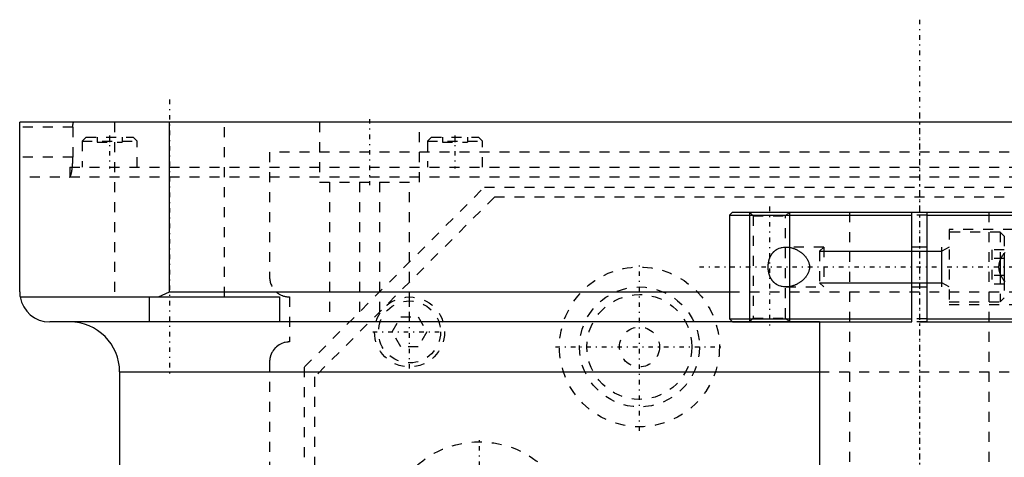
# Model space of a CAD drawing. Extents: x -90 to 90, y -97 to 327.
# Tile 7 of 8: x -90 to 9, y 283 to 327. Entities that reach past the tile are written whole.
import ezdxf

# ---------------------------------------------------------------- set-up
doc = ezdxf.new("R2010")
doc.units = 0
doc.linetypes.add('CENTER', pattern=[1.5, 0.45, -0.5, 0.05, -0.5])
doc.linetypes.add('DASHED', pattern=[2, 1, -1])
for name, color, linetype in [('AM_0', 7, 'CONTINUOUS'), ('AM_10', 7, 'CONTINUOUS'), ('AM_3', 7, 'DASHED'), ('AM_7', 7, 'CENTER')]:
    doc.layers.add(name, color=color, linetype=linetype)

msp = doc.modelspace()

# ---------------------------------------------------------------- linework, layer by layer
at = {"layer": 'AM_0', "color": 7, "linetype": 'CONTINUOUS'}
for p, q in [((-90, 299.5), (-90, 316.5)), ((90, 316.5), (-90, 316.5)), ((-75, 299.5), (-75, 316.5)), ((-18.7, 307.5), (-19, 307.2)), ((-18.7, 307.5), (18.7, 307.5)), ((-0.75, 296.5), (-0.75, 307.5)), ((0.75, 307.5), (0.75, 296.5)), ((-19, 307.2), (-19, 296.8)), ((-19, 307.2), (-0.75, 307.2)), ((0.75, 307.2), (19, 307.2)), ((0.75, 304), (-0.75, 304)), ((8.1, 302.685), (8.1, 301.315)), ((8.5, 303.365), (8.5, 300.635)), ((-76.121, 299), (-75, 299.5)), ((-75, 299.5), (-19, 299.5)), ((-0.75, 300), (0.75, 300)), ((-89.958, 299), (-64, 299)), ((-77, 296.5), (-77, 299)), ((-64, 299), (-64, 296.5)), ((-10, 296.5), (-87, 296.5)), ((-19, 296.8), (-18.7, 296.5)), ((-19, 296.8), (-0.75, 296.8)), ((-18.7, 296.5), (-0.75, 296.5)), ((-10, 296.5), (-10, 212.5)), ((0.75, 296.8), (19, 296.8)), ((0.75, 296.5), (18.7, 296.5)), ((-80, 291.5), (-80, 30)), ((-80, 291.5), (-10.011, 291.5))]:
    msp.add_line(p, q, dxfattribs=at)
for points in [[(-15.124, 302, 0), (-15.124, 302.016, 0), (-15.124, 302.049, 0), (-15.123, 302.083, 0), (-15.123, 302.099, 0), (-15.122, 302.116, 0), (-15.12, 302.149, 0), (-15.118, 302.182, 0), (-15.116, 302.216, 0), (-15.113, 302.249, 0), (-15.109, 302.282, 0), (-15.107, 302.299, 0), (-15.105, 302.316, 0), (-15.101, 302.349, 0), (-15.096, 302.382, 0), (-15.091, 302.415, 0), (-15.086, 302.448, 0), (-15.08, 302.481, 0), (-15.077, 302.497, 0), (-15.073, 302.514, 0), (-15.066, 302.546, 0), (-15.059, 302.578, 0), (-15.055, 302.595, 0), (-15.051, 302.611, 0), (-15.043, 302.642, 0), (-15.035, 302.674, 0), (-15.03, 302.69, 0), (-15.026, 302.706, 0), (-15.017, 302.737, 0), (-15.007, 302.767, 0), (-14.997, 302.798, 0), (-14.986, 302.828, 0), (-14.975, 302.858, 0), (-14.97, 302.873, 0), (-14.964, 302.888, 0), (-14.953, 302.917, 0), (-14.941, 302.946, 0), (-14.929, 302.974, 0), (-14.916, 303.002, 0), (-14.903, 303.03, 0), (-14.897, 303.043, 0), (-14.89, 303.057, 0), (-14.877, 303.084, 0), (-14.863, 303.11, 0), (-14.849, 303.136, 0), (-14.835, 303.161, 0), (-14.82, 303.186, 0), (-14.813, 303.198, 0), (-14.805, 303.211, 0), (-14.791, 303.235, 0), (-14.775, 303.258, 0), (-14.76, 303.281, 0), (-14.745, 303.303, 0), (-14.729, 303.325, 0), (-14.721, 303.336, 0), (-14.713, 303.347, 0), (-14.697, 303.368, 0), (-14.681, 303.389, 0), (-14.665, 303.409, 0), (-14.648, 303.43, 0), (-14.631, 303.45, 0), (-14.622, 303.459, 0), (-14.613, 303.469, 0), (-14.596, 303.488, 0), (-14.578, 303.507, 0), (-14.569, 303.517, 0), (-14.56, 303.526, 0), (-14.542, 303.544, 0), (-14.523, 303.562, 0), (-14.514, 303.571, 0), (-14.504, 303.579, 0), (-14.485, 303.597, 0), (-14.466, 303.613, 0), (-14.446, 303.63, 0), (-14.427, 303.646, 0), (-14.407, 303.662, 0), (-14.397, 303.67, 0), (-14.387, 303.677, 0), (-14.366, 303.692, 0), (-14.346, 303.707, 0), (-14.325, 303.721, 0), (-14.304, 303.735, 0), (-14.283, 303.749, 0), (-14.273, 303.755, 0), (-14.262, 303.762, 0), (-14.241, 303.775, 0), (-14.219, 303.787, 0), (-14.142, 303.828, 0), (-14.007, 303.887, 0), (-13.867, 303.933, 0), (-13.796, 303.952, 0), (-13.725, 303.967, 0), (-13.582, 303.989, 0), (-13.44, 303.999, 0), (-13.37, 304, 0)], [(-13.37, 304, 0), (-13.344, 304, 0), (-13.292, 303.999, 0), (-13.24, 303.996, 0), (-13.214, 303.994, 0), (-13.187, 303.992, 0), (-13.134, 303.987, 0), (-13.08, 303.98, 0), (-13.025, 303.972, 0), (-12.971, 303.963, 0), (-12.916, 303.952, 0), (-12.888, 303.946, 0), (-12.86, 303.94, 0), (-12.805, 303.927, 0), (-12.749, 303.912, 0), (-12.693, 303.896, 0), (-12.637, 303.878, 0), (-12.581, 303.859, 0), (-12.553, 303.849, 0), (-12.525, 303.839, 0), (-12.47, 303.817, 0), (-12.414, 303.794, 0), (-12.386, 303.782, 0), (-12.358, 303.77, 0), (-12.303, 303.744, 0), (-12.248, 303.717, 0), (-12.221, 303.703, 0), (-12.194, 303.689, 0), (-12.14, 303.66, 0), (-12.086, 303.629, 0), (-12.033, 303.597, 0), (-11.98, 303.564, 0), (-11.929, 303.529, 0), (-11.903, 303.512, 0), (-11.877, 303.494, 0), (-11.827, 303.457, 0), (-11.777, 303.419, 0), (-11.729, 303.38, 0), (-11.681, 303.34, 0), (-11.634, 303.298, 0), (-11.611, 303.277, 0), (-11.588, 303.255, 0), (-11.542, 303.21, 0), (-11.497, 303.163, 0), (-11.452, 303.114, 0), (-11.408, 303.063, 0), (-11.365, 303.01, 0), (-11.344, 302.983, 0), (-11.324, 302.955, 0), (-11.284, 302.899, 0), (-11.245, 302.84, 0), (-11.209, 302.78, 0), (-11.175, 302.719, 0), (-11.143, 302.655, 0), (-11.128, 302.623, 0), (-11.113, 302.591, 0), (-11.087, 302.525, 0), (-11.063, 302.457, 0), (-11.042, 302.389, 0), (-11.025, 302.32, 0), (-11.011, 302.25, 0), (-11.005, 302.214, 0), (-11, 302.179, 0), (-10.993, 302.108, 0), (-10.989, 302.036, 0), (-10.989, 302, 0), (-10.989, 301.964, 0), (-10.993, 301.892, 0), (-11, 301.821, 0), (-11.005, 301.786, 0), (-11.011, 301.75, 0), (-11.025, 301.68, 0), (-11.042, 301.611, 0), (-11.063, 301.543, 0), (-11.087, 301.475, 0), (-11.113, 301.409, 0), (-11.128, 301.377, 0), (-11.143, 301.345, 0), (-11.175, 301.281, 0), (-11.209, 301.22, 0), (-11.245, 301.16, 0), (-11.284, 301.101, 0), (-11.324, 301.045, 0), (-11.344, 301.017, 0), (-11.365, 300.99, 0), (-11.408, 300.937, 0), (-11.452, 300.886, 0), (-11.497, 300.837, 0), (-11.542, 300.79, 0), (-11.588, 300.745, 0), (-11.611, 300.723, 0), (-11.634, 300.702, 0), (-11.681, 300.66, 0), (-11.729, 300.62, 0), (-11.777, 300.581, 0), (-11.827, 300.543, 0), (-11.877, 300.506, 0), (-11.903, 300.488, 0), (-11.929, 300.471, 0), (-11.98, 300.436, 0), (-12.033, 300.403, 0), (-12.086, 300.371, 0), (-12.14, 300.34, 0), (-12.194, 300.311, 0), (-12.221, 300.297, 0), (-12.248, 300.283, 0), (-12.303, 300.256, 0), (-12.358, 300.23, 0), (-12.386, 300.218, 0), (-12.414, 300.206, 0), (-12.47, 300.183, 0), (-12.525, 300.161, 0), (-12.553, 300.151, 0), (-12.581, 300.141, 0), (-12.637, 300.122, 0), (-12.693, 300.104, 0), (-12.749, 300.088, 0), (-12.805, 300.073, 0), (-12.86, 300.06, 0), (-12.888, 300.054, 0), (-12.916, 300.048, 0), (-12.971, 300.037, 0), (-13.025, 300.028, 0), (-13.08, 300.02, 0), (-13.134, 300.013, 0), (-13.187, 300.008, 0), (-13.214, 300.006, 0), (-13.24, 300.004, 0), (-13.292, 300.001, 0), (-13.344, 300, 0), (-13.37, 300, 0)], [(8.579, 300.537, 0), (8.49, 300.648, 0), (8.405, 300.762, 0), (8.365, 300.82, 0), (8.326, 300.879, 0), (8.253, 300.999, 0), (8.187, 301.122, 0), (8.127, 301.249, 0), (8.097, 301.324, 0), (8.088, 301.345, 0), (8.08, 301.367, 0), (8.076, 301.378, 0), (8.072, 301.389, 0), (8.065, 301.411, 0), (8.058, 301.433, 0), (8.051, 301.455, 0), (8.044, 301.477, 0), (8.037, 301.499, 0), (8.034, 301.51, 0), (8.031, 301.521, 0), (8.025, 301.544, 0), (8.019, 301.566, 0), (8.016, 301.578, 0), (8.014, 301.589, 0), (8.008, 301.612, 0), (8.003, 301.634, 0), (8.001, 301.646, 0), (7.999, 301.657, 0), (7.994, 301.68, 0), (7.99, 301.703, 0), (7.986, 301.727, 0), (7.983, 301.75, 0), (7.98, 301.773, 0), (7.978, 301.785, 0), (7.977, 301.797, 0), (7.974, 301.82, 0), (7.972, 301.844, 0), (7.97, 301.868, 0), (7.968, 301.891, 0), (7.967, 301.915, 0), (7.966, 301.927, 0), (7.966, 301.939, 0), (7.965, 301.964, 0), (7.965, 301.988, 0), (7.965, 302, 0), (7.965, 302.012, 0), (7.965, 302.036, 0), (7.966, 302.061, 0), (7.966, 302.073, 0), (7.967, 302.085, 0), (7.968, 302.109, 0), (7.97, 302.132, 0), (7.972, 302.156, 0), (7.974, 302.18, 0), (7.977, 302.203, 0), (7.978, 302.215, 0), (7.98, 302.227, 0), (7.983, 302.25, 0), (7.986, 302.273, 0), (7.99, 302.297, 0), (7.994, 302.32, 0), (7.999, 302.343, 0), (8.001, 302.354, 0), (8.003, 302.366, 0), (8.008, 302.388, 0), (8.014, 302.411, 0), (8.016, 302.422, 0), (8.019, 302.434, 0), (8.025, 302.456, 0), (8.031, 302.479, 0), (8.034, 302.49, 0), (8.037, 302.501, 0), (8.044, 302.523, 0), (8.051, 302.545, 0), (8.058, 302.567, 0), (8.065, 302.589, 0), (8.072, 302.611, 0), (8.076, 302.622, 0), (8.08, 302.633, 0), (8.088, 302.655, 0), (8.097, 302.676, 0), (8.127, 302.751, 0), (8.187, 302.878, 0), (8.253, 303.001, 0), (8.326, 303.121, 0), (8.365, 303.18, 0), (8.405, 303.238, 0), (8.49, 303.352, 0), (8.579, 303.463, 0)], [(-13.37, 300, 0), (-13.44, 300.001, 0), (-13.582, 300.011, 0), (-13.725, 300.033, 0), (-13.796, 300.048, 0), (-13.867, 300.067, 0), (-14.007, 300.113, 0), (-14.142, 300.172, 0), (-14.219, 300.213, 0), (-14.241, 300.225, 0), (-14.262, 300.238, 0), (-14.273, 300.245, 0), (-14.283, 300.251, 0), (-14.304, 300.265, 0), (-14.325, 300.279, 0), (-14.346, 300.293, 0), (-14.366, 300.308, 0), (-14.387, 300.323, 0), (-14.397, 300.33, 0), (-14.407, 300.338, 0), (-14.427, 300.354, 0), (-14.446, 300.37, 0), (-14.466, 300.387, 0), (-14.485, 300.403, 0), (-14.504, 300.421, 0), (-14.514, 300.429, 0), (-14.523, 300.438, 0), (-14.542, 300.456, 0), (-14.56, 300.474, 0), (-14.569, 300.483, 0), (-14.578, 300.493, 0), (-14.596, 300.512, 0), (-14.613, 300.531, 0), (-14.622, 300.541, 0), (-14.631, 300.55, 0), (-14.648, 300.57, 0), (-14.665, 300.591, 0), (-14.681, 300.611, 0), (-14.697, 300.632, 0), (-14.713, 300.653, 0), (-14.721, 300.664, 0), (-14.729, 300.675, 0), (-14.745, 300.697, 0), (-14.76, 300.719, 0), (-14.775, 300.742, 0), (-14.791, 300.765, 0), (-14.805, 300.789, 0), (-14.813, 300.802, 0), (-14.82, 300.814, 0), (-14.835, 300.839, 0), (-14.849, 300.864, 0), (-14.863, 300.89, 0), (-14.877, 300.916, 0), (-14.89, 300.943, 0), (-14.897, 300.957, 0), (-14.903, 300.97, 0), (-14.916, 300.998, 0), (-14.929, 301.026, 0), (-14.941, 301.054, 0), (-14.953, 301.083, 0), (-14.964, 301.112, 0), (-14.97, 301.127, 0), (-14.975, 301.142, 0), (-14.986, 301.172, 0), (-14.997, 301.202, 0), (-15.007, 301.233, 0), (-15.017, 301.263, 0), (-15.026, 301.294, 0), (-15.03, 301.31, 0), (-15.035, 301.326, 0), (-15.043, 301.358, 0), (-15.051, 301.389, 0), (-15.055, 301.405, 0), (-15.059, 301.422, 0), (-15.066, 301.454, 0), (-15.073, 301.486, 0), (-15.077, 301.503, 0), (-15.08, 301.519, 0), (-15.086, 301.552, 0), (-15.091, 301.585, 0), (-15.096, 301.618, 0), (-15.101, 301.651, 0), (-15.105, 301.684, 0), (-15.107, 301.701, 0), (-15.109, 301.718, 0), (-15.113, 301.751, 0), (-15.116, 301.784, 0), (-15.118, 301.818, 0), (-15.12, 301.851, 0), (-15.122, 301.884, 0), (-15.123, 301.901, 0), (-15.123, 301.917, 0), (-15.124, 301.951, 0), (-15.124, 301.984, 0), (-15.124, 302, 0)], [(-90, 299.5, 0), (-89.999, 299.418, 0), (-89.99, 299.251, 0), (-89.971, 299.084, 0), (-89.958, 299, 0)]]:
    msp.add_polyline3d(points, dxfattribs=at)
for centre, radius, start, end in [((-87, 299.5), 3, 189.59407, 270), ((-85, 291.5), 5, 0, 90)]:
    msp.add_arc(centre, radius, start, end, dxfattribs=at)
at = {"layer": 'AM_10', "color": 7, "linetype": 'CONTINUOUS'}
for p, q in [((-17, 307.5), (-17, 296.5)), ((-13, 307.5), (-13, 296.5)), ((-10, 303.57), (2.256, 303.57)), ((2.256, 300), (2.256, 304)), ((3, 304), (2.256, 303.57)), ((-10, 300.43), (2.256, 300.43)), ((3, 300), (2.256, 300.43))]:
    msp.add_line(p, q, dxfattribs=at)
at = {"layer": 'AM_3', "color": 6, "linetype": 'DASHED'}
for p, q in [((-80.5, 316.5), (-80.5, 299)), ((-69.5, 299), (-69.5, 316.5)), ((-60, 316.5), (-60, 310.5)), ((-50, 310.5), (-50, 316.5)), ((-84.682, 316), (-90, 316)), ((-84.682, 316), (-84.682, 313)), ((-83.35, 315), (-83.75, 314.6)), ((-83.75, 314.6), (-83.75, 312)), ((-83.75, 314.6), (-78.25, 314.6)), ((-83.35, 315), (-78.65, 315)), ((-82.25, 315), (-82.25, 314.5)), ((-82.25, 314.5), (-79.75, 314.5)), ((-81, 315), (-81, 314.5)), ((-79.75, 315), (-79.75, 314.5)), ((-78.25, 314.6), (-78.65, 315)), ((-78.25, 312), (-78.25, 314.6)), ((-48.81, 315), (-49.21, 314.6)), ((-49.21, 314.6), (-49.21, 312)), ((-49.21, 314.6), (-43.71, 314.6)), ((-48.81, 315), (-44.11, 315)), ((-47.71, 315), (-47.71, 314.5)), ((-47.71, 314.5), (-45.21, 314.5)), ((-46.46, 315), (-46.46, 314.5)), ((-45.21, 315), (-45.21, 314.5)), ((-43.71, 314.6), (-44.11, 315)), ((-43.71, 312), (-43.71, 314.6)), ((65, 313.5), (-65, 313.5)), ((-65, 313.5), (-65, 301)), ((-84.682, 313), (-90, 313)), ((-85, 312), (-85, 311)), ((-85, 312), (85, 312)), ((90, 311), (-90, 311)), ((-60, 310.5), (-50, 310.5)), ((-59, 310.5), (-59, 296.5)), ((-56, 310.5), (-56, 296.5)), ((-54, 310.5), (-54, 296.5)), ((-51, 296.5), (-51, 310.5)), ((-61.5, 292), (-43.5, 310)), ((-43.5, 310), (43.5, 310)), ((-42.5, 309), (-60.5, 291)), ((42.5, 309), (-42.5, 309)), ((-17, 307.5), (-16.621, 307.121)), ((-13.379, 307.121), (-13, 307.5)), ((-7, 307.5), (-7, -77.5)), ((7, -77.5), (7, 307.5)), ((-16.621, 307.121), (-16.621, 296.879)), ((-16.621, 307.121), (-13.379, 307.121)), ((-13.379, 296.879), (-13.379, 307.121)), ((0.75, 307.2), (-0.75, 307.2)), ((13.37, 305.75), (3, 305.75)), ((3, 305.75), (3, 298.25)), ((8.1, 305.5), (3, 305.5)), ((8.5, 305.1), (8.1, 305.5)), ((8.1, 305.5), (8.1, 302.685)), ((8.5, 305.1), (8.5, 303.365)), ((-9.571, 304), (-13.37, 304)), ((-9.571, 304), (-10, 303.57)), ((-10, 303.57), (-10, 300.43)), ((-9.571, 304), (-9.571, 300)), ((7.25, 303.732), (7.25, 300.268)), ((8.5, 303.732), (7.25, 303.732)), ((8.5, 302.866), (7.25, 302.866)), ((-10, 300.43), (-9.571, 300)), ((8.5, 301.134), (7.25, 301.134)), ((8.1, 301.315), (8.1, 298.5)), ((8.5, 300.635), (8.5, 298.9)), ((-19, 299.5), (19, 299.5)), ((-13.37, 300), (-9.571, 300)), ((8.5, 300.268), (7.25, 300.268)), ((-75, 299), (-69.5, 299)), ((-63, 299), (-63, 294.5)), ((3, 298.5), (8.1, 298.5)), ((8.1, 298.5), (8.5, 298.9)), ((3, 298.25), (13.37, 298.25)), ((-52.732, 295.5), (-51.866, 297)), ((-51.866, 297), (-50.134, 297)), ((-50.134, 297), (-49.268, 295.5)), ((-16.621, 296.879), (-17, 296.5)), ((-16.621, 296.879), (-13.379, 296.879)), ((-13, 296.5), (-13.379, 296.879)), ((-10, 296.5), (10, 296.5)), ((0.75, 296.8), (-0.75, 296.8)), ((0.75, 296.5), (-0.75, 296.5)), ((-51.866, 294), (-52.732, 295.5)), ((-49.268, 295.5), (-50.134, 294)), ((-50.134, 294), (-51.866, 294)), ((-65, 292.5), (-65, 37.5)), ((-61.5, 154.982), (-61.5, 292)), ((-60.5, 291), (-60.5, 156.646)), ((-10.011, 291.5), (10.011, 291.5))]:
    msp.add_line(p, q, dxfattribs=at)
for points in [[(-84.682, 316, 0), (-84.682, 316.004, 0), (-84.682, 316.011, 0), (-84.682, 316.018, 0), (-84.682, 316.021, 0), (-84.682, 316.025, 0), (-84.682, 316.032, 0), (-84.681, 316.039, 0), (-84.681, 316.046, 0), (-84.681, 316.054, 0), (-84.681, 316.061, 0), (-84.681, 316.064, 0), (-84.681, 316.068, 0), (-84.681, 316.075, 0), (-84.681, 316.082, 0), (-84.68, 316.09, 0), (-84.68, 316.097, 0), (-84.68, 316.104, 0), (-84.68, 316.108, 0), (-84.68, 316.111, 0), (-84.679, 316.119, 0), (-84.679, 316.126, 0), (-84.679, 316.129, 0), (-84.679, 316.133, 0), (-84.678, 316.14, 0), (-84.678, 316.147, 0), (-84.678, 316.151, 0), (-84.677, 316.154, 0), (-84.677, 316.161, 0), (-84.677, 316.168, 0), (-84.676, 316.175, 0), (-84.676, 316.182, 0), (-84.675, 316.189, 0), (-84.675, 316.193, 0), (-84.675, 316.196, 0), (-84.674, 316.203, 0), (-84.674, 316.21, 0), (-84.673, 316.216, 0), (-84.672, 316.223, 0), (-84.672, 316.23, 0), (-84.672, 316.233, 0), (-84.671, 316.236, 0), (-84.671, 316.243, 0), (-84.67, 316.249, 0), (-84.669, 316.256, 0), (-84.669, 316.262, 0), (-84.668, 316.268, 0), (-84.668, 316.271, 0), (-84.667, 316.274, 0), (-84.666, 316.28, 0), (-84.666, 316.286, 0), (-84.665, 316.292, 0), (-84.664, 316.298, 0), (-84.663, 316.304, 0), (-84.663, 316.307, 0), (-84.663, 316.31, 0), (-84.662, 316.315, 0), (-84.661, 316.321, 0), (-84.66, 316.326, 0), (-84.659, 316.332, 0), (-84.659, 316.337, 0), (-84.658, 316.34, 0), (-84.658, 316.342, 0), (-84.657, 316.347, 0), (-84.656, 316.352, 0), (-84.655, 316.355, 0), (-84.655, 316.357, 0), (-84.654, 316.362, 0), (-84.653, 316.367, 0), (-84.653, 316.369, 0), (-84.652, 316.372, 0), (-84.651, 316.376, 0), (-84.65, 316.381, 0), (-84.649, 316.386, 0), (-84.648, 316.39, 0), (-84.647, 316.395, 0), (-84.647, 316.397, 0), (-84.646, 316.399, 0), (-84.645, 316.403, 0), (-84.644, 316.408, 0), (-84.643, 316.412, 0), (-84.642, 316.416, 0), (-84.641, 316.42, 0), (-84.64, 316.422, 0), (-84.64, 316.424, 0), (-84.639, 316.428, 0), (-84.638, 316.431, 0), (-84.636, 316.435, 0), (-84.635, 316.439, 0), (-84.634, 316.442, 0), (-84.634, 316.444, 0), (-84.633, 316.446, 0), (-84.632, 316.449, 0), (-84.631, 316.452, 0), (-84.629, 316.455, 0), (-84.628, 316.458, 0), (-84.627, 316.461, 0), (-84.626, 316.462, 0), (-84.626, 316.464, 0), (-84.624, 316.467, 0), (-84.623, 316.469, 0), (-84.622, 316.472, 0), (-84.621, 316.474, 0), (-84.619, 316.476, 0), (-84.619, 316.477, 0), (-84.618, 316.479, 0), (-84.617, 316.481, 0), (-84.616, 316.483, 0), (-84.615, 316.484, 0), (-84.614, 316.484, 0), (-84.613, 316.486, 0), (-84.612, 316.488, 0), (-84.611, 316.489, 0), (-84.61, 316.489, 0), (-84.609, 316.491, 0), (-84.608, 316.492, 0), (-84.606, 316.493, 0), (-84.605, 316.494, 0), (-84.604, 316.496, 0), (-84.603, 316.496, 0), (-84.603, 316.496, 0), (-84.601, 316.497, 0), (-84.6, 316.498, 0), (-84.599, 316.499, 0), (-84.597, 316.499, 0), (-84.596, 316.499, 0), (-84.595, 316.5, 0), (-84.595, 316.5, 0), (-84.594, 316.5, 0), (-84.592, 316.5, 0), (-84.592, 316.5, 0)], [(-84.729, 312, 0), (-84.726, 312.025, 0), (-84.721, 312.077, 0), (-84.717, 312.129, 0), (-84.715, 312.156, 0), (-84.712, 312.183, 0), (-84.708, 312.237, 0), (-84.705, 312.292, 0), (-84.701, 312.347, 0), (-84.698, 312.403, 0), (-84.695, 312.46, 0), (-84.694, 312.488, 0), (-84.692, 312.517, 0), (-84.69, 312.574, 0), (-84.688, 312.631, 0), (-84.686, 312.688, 0), (-84.685, 312.745, 0), (-84.683, 312.802, 0), (-84.683, 312.831, 0), (-84.683, 312.859, 0), (-84.682, 312.916, 0), (-84.682, 312.972, 0), (-84.682, 313, 0)], [(-85, 311.001, 0), (-84.992, 311.004, 0), (-84.975, 311.015, 0), (-84.957, 311.031, 0), (-84.949, 311.042, 0), (-84.94, 311.054, 0), (-84.923, 311.083, 0), (-84.905, 311.119, 0), (-84.888, 311.161, 0), (-84.871, 311.208, 0), (-84.855, 311.262, 0), (-84.847, 311.291, 0), (-84.839, 311.321, 0), (-84.823, 311.384, 0), (-84.808, 311.453, 0), (-84.794, 311.525, 0), (-84.781, 311.6, 0), (-84.768, 311.68, 0), (-84.762, 311.722, 0), (-84.756, 311.766, 0), (-84.745, 311.856, 0), (-84.734, 311.951, 0), (-84.729, 312, 0)], [(-85.012, 311, 0), (-85.01, 311, 0), (-85.006, 311, 0), (-85.002, 311.001, 0), (-85, 311.001, 0)], [(-64.323, 299.5, 0), (-64.293, 299.474, 0), (-64.231, 299.424, 0), (-64.169, 299.377, 0), (-64.137, 299.355, 0), (-64.105, 299.333, 0), (-64.039, 299.291, 0), (-63.97, 299.251, 0), (-63.899, 299.213, 0), (-63.826, 299.178, 0), (-63.75, 299.146, 0), (-63.712, 299.131, 0), (-63.674, 299.117, 0), (-63.595, 299.091, 0), (-63.516, 299.068, 0), (-63.436, 299.048, 0), (-63.356, 299.032, 0), (-63.276, 299.019, 0), (-63.236, 299.014, 0), (-63.196, 299.01, 0), (-63.117, 299.003, 0), (-63.039, 299, 0), (-63, 299, 0)], [(-63, 294.5, 0), (-63.016, 294.5, 0), (-63.048, 294.499, 0), (-63.079, 294.498, 0), (-63.095, 294.498, 0), (-63.11, 294.497, 0), (-63.141, 294.495, 0), (-63.172, 294.493, 0), (-63.276, 294.481, 0), (-63.448, 294.449, 0), (-63.53, 294.428, 0), (-63.61, 294.405, 0), (-63.765, 294.348, 0), (-63.913, 294.279, 0), (-64.054, 294.2, 0), (-64.187, 294.11, 0), (-64.311, 294.01, 0), (-64.37, 293.957, 0), (-64.428, 293.901, 0), (-64.535, 293.782, 0), (-64.634, 293.654, 0), (-64.722, 293.517, 0), (-64.769, 293.433, 0), (-64.782, 293.409, 0), (-64.794, 293.384, 0), (-64.8, 293.371, 0), (-64.806, 293.359, 0), (-64.818, 293.334, 0), (-64.829, 293.308, 0), (-64.841, 293.282, 0), (-64.852, 293.255, 0), (-64.863, 293.228, 0), (-64.868, 293.214, 0), (-64.874, 293.2, 0), (-64.884, 293.171, 0), (-64.894, 293.142, 0), (-64.899, 293.127, 0), (-64.904, 293.113, 0), (-64.913, 293.082, 0), (-64.922, 293.052, 0), (-64.927, 293.036, 0), (-64.931, 293.02, 0), (-64.939, 292.988, 0), (-64.947, 292.956, 0), (-64.955, 292.923, 0), (-64.962, 292.89, 0), (-64.968, 292.856, 0), (-64.971, 292.839, 0), (-64.974, 292.821, 0), (-64.979, 292.786, 0), (-64.984, 292.75, 0), (-64.989, 292.713, 0), (-64.992, 292.676, 0), (-64.995, 292.638, 0), (-64.996, 292.619, 0), (-64.998, 292.599, 0), (-64.999, 292.56, 0), (-65, 292.52, 0), (-65, 292.5, 0)]]:
    msp.add_polyline3d(points, dxfattribs=at)
for centre, radius in [((-28, 294), 8), ((-28, 294), 6), ((-51, 295.5), 3.5), ((-51, 295.5), 3.1), ((-28, 294), 5.25), ((-28, 294), 2), ((-44, 275), 9.5)]:
    msp.add_circle(centre, radius, dxfattribs=at)
msp.add_arc((-63, 301), 2, 180, 228.59038, dxfattribs=at)
at = {"layer": 'AM_7', "color": 4, "linetype": 'CENTER'}
for p, q in [((0, 326.75), (0, -96.75)), ((-75, 318.75), (-75, 291.25)), ((0, 317.3), (0, -16.925)), ((-55, 316.8), (-55, 310.2)), ((-81, 315.15), (-81, 311.85)), ((-46.46, 315.15), (-46.46, 311.85)), ((-15, 308.05), (-15, 295.95)), ((-28, 285.6), (-28, 302.4)), ((-22, 302), (22, 302)), ((-51, 291.825), (-51, 299.175)), ((-54.675, 295.5), (-47.325, 295.5)), ((-36.4, 294), (-19.6, 294)), ((-44, 265.025), (-44, 284.975))]:
    msp.add_line(p, q, dxfattribs=at)

doc.saveas('drawing.dxf')
